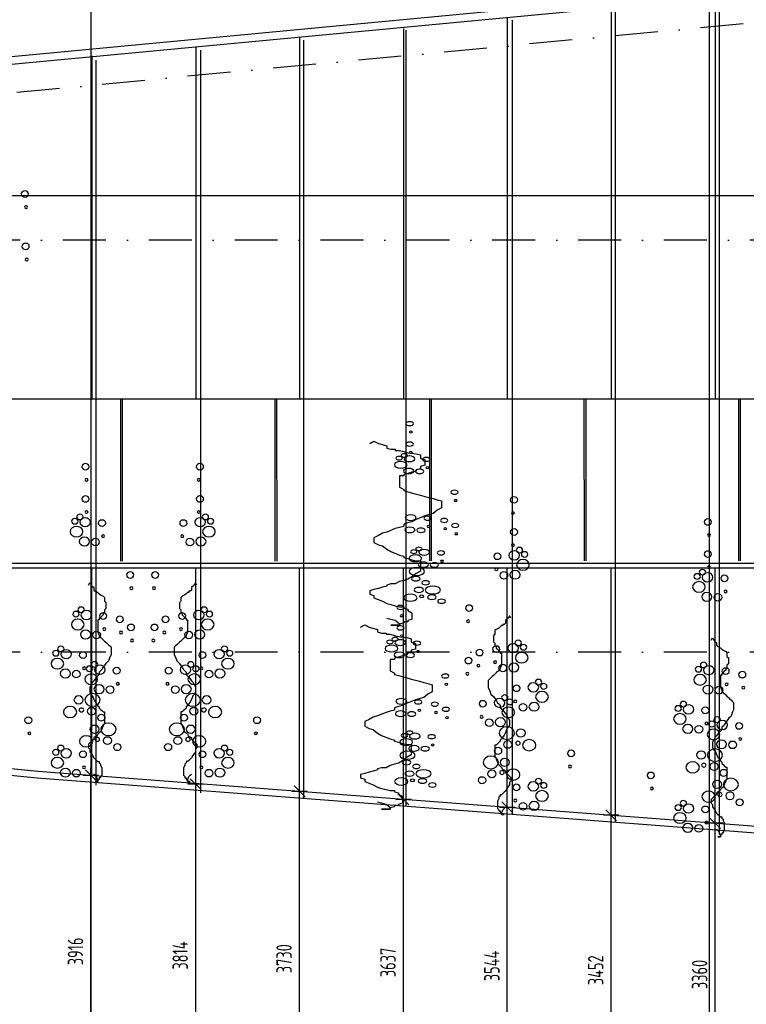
# Model space of a CAD drawing. Extents: x 39126 to 165842, y 74119 to 102739.
# Tile 15 of 22: x 113892 to 122356, y 80836 to 92301. Entities that reach past the tile are written whole.
import ezdxf
from ezdxf.enums import TextEntityAlignment as Align

# ---------------------------------------------------------------- set-up
doc = ezdxf.new("R2010")
doc.units = 0
doc.header["$LTSCALE"] = 1000
doc.header["$MEASUREMENT"] = 0
doc.linetypes.add('DASHDOT', pattern=[1, 0.5, -0.25, 0, -0.25])
for name, color, linetype in [('B02', 7, 'CONTINUOUS'), ('B03', 7, 'CONTINUOUS'), ('B07', 7, 'CONTINUOUS')]:
    doc.layers.add(name, color=color, linetype=linetype)
doc.styles.add('TXT', font='isocp.shx')

# ---------------------------------------------------------------- blocks, each defined once
blk = doc.blocks.new('B__DIM')
at = {"layer": 'B07', "color": 1, "linetype": 'Continuous'}
for p, q in [((-500, 0), (500, 0)), ((-353.56, -353.56), (353.56, 353.56)), ((0, -500), (0, 500))]:
    blk.add_line(p, q, dxfattribs=at)

msp = doc.modelspace()

# ---------------------------------------------------------------- linework, layer by layer
at = {"layer": 'B02', "color": 8, "linetype": 'Continuous'}
for p, q in [((114722, 98514), (114722, 74119)), ((121922, 98514), (121922, 74119))]:
    msp.add_line(p, q, dxfattribs=at)
at = {"layer": 'B02', "color": 8, "linetype": 'DASHDOT'}
for p, q in [((162147, 96014), (51613, 85576)), ((160901, 89735), (55136, 89735)), ((160901, 84935), (51422, 84935))]:
    msp.add_line(p, q, dxfattribs=at)
at = {"layer": 'B03', "color": 8, "linetype": 'Continuous'}
for p, q in [((129337, 93338), (50525, 85895)), ((129337, 93247), (51034, 85853)), ((121992, 92548), (121992, 87885)), ((122042, 82818), (122042, 92528)), ((120782, 92437), (120782, 87885)), ((120832, 82952), (120832, 92412)), ((119572, 92318), (119572, 87885)), ((118362, 92200), (118362, 87885)), ((119631, 83042), (119631, 92296)), ((117152, 92089), (117152, 87885)), ((118395, 83147), (118395, 92180)), ((115942, 91978), (115942, 87885)), ((117202, 83237), (117202, 92064)), ((114732, 91881), (114732, 87885)), ((116004, 83297), (116004, 91947)), ((114784, 83386), (114784, 91831)), ((97719, 90255), (129222, 90255)), ((115065, 87888), (115066, 85996)), ((115085, 87888), (115086, 85996)), ((116865, 87889), (116866, 85997)), ((116885, 87889), (116886, 85997)), ((118665, 87890), (118666, 85998)), ((118685, 87890), (118686, 85998)), ((120465, 87891), (120466, 85999)), ((120485, 87891), (120486, 85999)), ((122265, 87891), (122266, 86000)), ((122285, 87891), (122286, 86000)), ((151227, 85915), (100812, 85915)), ((114732, 83512), (114732, 85905)), ((115942, 83415), (115942, 85905)), ((117152, 83317), (117152, 85905)), ((118362, 83224), (118362, 85905)), ((119572, 83127), (119572, 85905)), ((120782, 83020), (120782, 85905)), ((121992, 82935), (121992, 85905))]:
    msp.add_line(p, q, dxfattribs=at)
for points in [[(100812, 85968), (100812, 87885), (129222, 87885)], [(117971, 87367), (118019, 87394), (118070, 87367), (118168, 87340), (118168, 87313), (118216, 87299), (118267, 87299), (118267, 87286), (118315, 87286), (118365, 87272), (118413, 87259), (118512, 87246), (118559, 87233), (118559, 87219), (118559, 87192), (118610, 87179), (118610, 87165), (118610, 87152), (118610, 87138), (118610, 87125), (118610, 87112), (118559, 87098), (118559, 87085), (118559, 87072), (118512, 87059), (118512, 87045), (118461, 87032), (118413, 87018), (118365, 87005), (118365, 86991), (118315, 86991), (118315, 86978), (118315, 86964), (118315, 86951), (118315, 86937), (118315, 86911), (118315, 86898), (118315, 86871), (118315, 86857), (118365, 86830), (118365, 86817), (118413, 86803), (118512, 86777), (118559, 86763), (118610, 86750), (118658, 86737), (118709, 86724), (118756, 86710), (118804, 86697), (118804, 86670), (118804, 86643), (118804, 86616), (118756, 86589), (118709, 86549), (118610, 86522), (118512, 86482), (118461, 86455), (118413, 86442), (118365, 86428), (118365, 86415), (118365, 86401), (118315, 86388), (118267, 86375), (118168, 86335), (118118, 86321), (118070, 86294), (118019, 86267), (118019, 86240), (118019, 86227), (118019, 86214), (118070, 86187), (118118, 86174), (118168, 86134), (118216, 86107), (118315, 86066), (118365, 86053), (118365, 86040), (118413, 86027), (118461, 86013), (118512, 86000), (118559, 86000), (118559, 85973), (118559, 85946), (118559, 85932), (118559, 85905), (118559, 85879), (118512, 85852), (118461, 85812), (118413, 85785), (118365, 85772), (118315, 85758), (118267, 85731), (118216, 85731), (118168, 85718), (118168, 85705), (118118, 85692), (118070, 85678), (118019, 85665), (117971, 85651), (117971, 85638), (117971, 85624)], [(151227, 80085), (151227, 85968), (100810, 85968)], [(114695, 85718), (114710, 85747), (114726, 85718), (114757, 85689), (114757, 85660), (114772, 85645), (114788, 85645), (114788, 85631), (114803, 85631), (114819, 85616), (114834, 85602), (114865, 85587), (114880, 85573), (114880, 85558), (114880, 85529), (114896, 85515), (114896, 85500), (114896, 85486), (114896, 85471), (114896, 85457), (114896, 85443), (114880, 85428), (114880, 85414), (114880, 85399), (114865, 85385), (114865, 85370), (114849, 85356), (114834, 85341), (114819, 85327), (114819, 85312), (114803, 85312), (114803, 85298), (114803, 85283), (114803, 85269), (114803, 85254), (114803, 85225), (114803, 85211), (114803, 85182), (114803, 85167), (114819, 85138), (114819, 85124), (114834, 85109), (114865, 85081), (114880, 85066), (114896, 85052), (114911, 85037), (114927, 85023), (114942, 85008), (114957, 84994), (114957, 84965), (114957, 84936), (114957, 84907), (114942, 84878), (114927, 84834), (114896, 84805), (114865, 84762), (114849, 84733), (114834, 84719), (114819, 84704), (114819, 84690), (114819, 84675), (114803, 84661), (114788, 84646), (114757, 84603), (114741, 84588), (114726, 84559), (114710, 84530), (114710, 84501), (114710, 84487), (114710, 84472), (114726, 84443), (114741, 84429), (114757, 84386), (114772, 84357), (114803, 84313), (114819, 84299), (114819, 84284), (114834, 84270), (114849, 84255), (114865, 84241), (114880, 84241), (114880, 84212), (114880, 84183), (114880, 84168), (114880, 84139), (114880, 84110), (114865, 84081), (114849, 84038), (114834, 84009), (114819, 83995), (114803, 83980), (114788, 83951), (114772, 83951), (114757, 83937), (114757, 83922), (114741, 83908), (114726, 83893), (114710, 83879), (114695, 83864), (114695, 83850), (114695, 83835)], [(115954, 85718), (115939, 85747), (115923, 85718), (115892, 85689), (115892, 85660), (115877, 85645), (115861, 85645), (115861, 85631), (115846, 85631), (115830, 85616), (115815, 85602), (115784, 85587), (115769, 85573), (115769, 85558), (115769, 85529), (115753, 85515), (115753, 85500), (115753, 85486), (115753, 85471), (115753, 85457), (115753, 85443), (115769, 85428), (115769, 85414), (115769, 85399), (115784, 85385), (115784, 85370), (115800, 85356), (115815, 85341), (115830, 85327), (115830, 85312), (115846, 85312), (115846, 85298), (115846, 85283), (115846, 85269), (115846, 85254), (115846, 85225), (115846, 85211), (115846, 85182), (115846, 85167), (115830, 85138), (115830, 85124), (115815, 85109), (115784, 85081), (115769, 85066), (115753, 85052), (115738, 85037), (115722, 85023), (115707, 85008), (115692, 84994), (115692, 84965), (115692, 84936), (115692, 84907), (115707, 84878), (115722, 84834), (115753, 84805), (115784, 84762), (115800, 84733), (115815, 84719), (115830, 84704), (115830, 84690), (115830, 84675), (115846, 84661), (115861, 84646), (115892, 84603), (115908, 84588), (115923, 84559), (115939, 84530), (115939, 84501), (115939, 84487), (115939, 84472), (115923, 84443), (115908, 84429), (115892, 84386), (115877, 84357), (115846, 84313), (115830, 84299), (115830, 84284), (115815, 84270), (115800, 84255), (115784, 84241), (115769, 84241), (115769, 84212), (115769, 84183), (115769, 84168), (115769, 84139), (115769, 84110), (115784, 84081), (115800, 84038), (115815, 84009), (115830, 83995), (115846, 83980), (115861, 83951), (115877, 83951), (115892, 83937), (115892, 83922), (115908, 83908), (115923, 83893), (115939, 83879), (115954, 83864), (115954, 83850), (115954, 83835)], [(117971, 85624), (117971, 85611), (118019, 85597), (118019, 85570), (118118, 85531), (118168, 85504), (118216, 85490), (118267, 85477), (118315, 85464), (118365, 85464), (118365, 85450), (118413, 85437), (118413, 85423), (118461, 85396), (118461, 85369), (118461, 85357), (118461, 85343), (118461, 85316), (118413, 85303), (118413, 85289), (118365, 85289), (118365, 85276), (118315, 85262), (118315, 85249), (118267, 85249), (118216, 85249), (118267, 85249), (118315, 85249), (118315, 85262), (118315, 85249), (118315, 85262), (118267, 85303), (118216, 85316), (118168, 85330)], [(119612, 85332), (119597, 85361), (119581, 85332), (119550, 85303), (119550, 85274), (119535, 85259), (119519, 85259), (119519, 85245), (119504, 85245), (119488, 85230), (119473, 85216), (119442, 85201), (119427, 85187), (119427, 85172), (119427, 85143), (119411, 85129), (119411, 85114), (119411, 85100), (119411, 85085), (119411, 85071), (119411, 85057), (119427, 85042), (119427, 85028), (119427, 85013), (119442, 84999), (119442, 84984), (119458, 84970), (119473, 84955), (119488, 84941), (119488, 84926), (119504, 84926), (119504, 84912), (119504, 84897), (119504, 84883), (119504, 84868), (119504, 84839), (119504, 84825), (119504, 84796), (119504, 84781), (119488, 84752), (119488, 84738), (119473, 84723), (119442, 84695), (119427, 84680), (119411, 84666), (119396, 84651), (119380, 84637), (119365, 84622), (119350, 84608), (119350, 84579), (119350, 84550), (119350, 84521), (119365, 84492), (119380, 84448), (119411, 84419), (119442, 84376), (119458, 84347), (119473, 84333), (119488, 84318), (119488, 84304), (119488, 84289), (119504, 84275), (119519, 84260), (119550, 84217), (119566, 84202), (119581, 84173), (119597, 84144), (119597, 84115), (119597, 84101), (119597, 84086), (119581, 84057), (119566, 84043), (119550, 84000), (119535, 83971), (119504, 83927), (119488, 83913), (119488, 83898), (119473, 83884), (119458, 83869), (119442, 83855), (119427, 83855), (119427, 83826), (119427, 83797), (119427, 83782), (119427, 83753), (119427, 83724), (119442, 83695), (119458, 83652), (119473, 83623), (119488, 83609), (119504, 83594), (119519, 83565), (119535, 83565), (119550, 83551), (119550, 83536), (119566, 83522), (119581, 83507), (119597, 83493), (119612, 83478), (119612, 83464), (119612, 83449)], [(117863, 85227), (117911, 85254), (117962, 85227), (118060, 85200), (118060, 85173), (118108, 85159), (118159, 85159), (118159, 85146), (118207, 85146), (118257, 85132), (118305, 85119), (118404, 85106), (118451, 85093), (118451, 85079), (118451, 85052), (118502, 85039), (118502, 85025), (118502, 85012), (118502, 84998), (118502, 84985), (118502, 84972), (118451, 84958), (118451, 84945), (118451, 84932), (118404, 84919), (118404, 84905), (118353, 84892), (118305, 84878), (118257, 84865), (118257, 84851), (118207, 84851), (118207, 84838), (118207, 84824), (118207, 84811), (118207, 84797), (118207, 84771), (118207, 84758), (118207, 84731), (118207, 84717), (118257, 84690), (118257, 84677), (118305, 84663), (118404, 84637), (118451, 84623), (118502, 84610), (118550, 84597), (118601, 84584), (118648, 84570), (118696, 84557), (118696, 84530), (118696, 84503), (118696, 84476), (118648, 84449), (118601, 84409), (118502, 84382), (118404, 84342), (118353, 84315), (118305, 84302), (118257, 84288), (118257, 84275), (118257, 84261), (118207, 84248), (118159, 84235), (118060, 84195), (118010, 84181), (117962, 84154), (117911, 84127), (117911, 84100), (117911, 84087), (117911, 84074), (117962, 84047), (118010, 84034), (118060, 83994), (118108, 83967), (118207, 83926), (118257, 83913), (118257, 83900), (118305, 83887), (118353, 83873), (118404, 83860), (118451, 83860), (118451, 83833), (118451, 83806), (118451, 83792), (118451, 83765), (118451, 83739), (118404, 83712), (118353, 83672), (118305, 83645), (118257, 83632), (118207, 83618), (118159, 83591), (118108, 83591), (118060, 83578), (118060, 83565), (118010, 83552), (117962, 83538), (117911, 83525), (117863, 83511), (117863, 83498), (117863, 83484)], [(121946, 85075), (121961, 85104), (121977, 85075), (122008, 85046), (122008, 85017), (122023, 85002), (122039, 85002), (122039, 84988), (122054, 84988), (122070, 84973), (122085, 84959), (122116, 84944), (122131, 84930), (122131, 84915), (122131, 84886), (122147, 84872), (122147, 84857), (122147, 84843), (122147, 84828), (122147, 84814), (122147, 84800), (122131, 84785), (122131, 84771), (122131, 84756), (122116, 84742), (122116, 84727), (122100, 84713), (122085, 84698), (122070, 84684), (122070, 84669), (122054, 84669), (122054, 84655), (122054, 84640), (122054, 84626), (122054, 84611), (122054, 84582), (122054, 84568), (122054, 84539), (122054, 84524), (122070, 84495), (122070, 84481), (122085, 84466), (122116, 84438), (122131, 84423), (122147, 84409), (122162, 84394), (122178, 84380), (122193, 84365), (122208, 84351), (122208, 84322), (122208, 84293), (122208, 84264), (122193, 84235), (122178, 84191), (122147, 84162), (122116, 84119), (122100, 84090), (122085, 84076), (122070, 84061), (122070, 84047), (122070, 84032), (122054, 84018), (122039, 84003), (122008, 83960), (121992, 83945), (121977, 83916), (121961, 83887), (121961, 83858), (121961, 83844), (121961, 83829), (121977, 83800), (121992, 83786), (122008, 83743), (122023, 83714), (122054, 83670), (122070, 83656), (122070, 83641), (122085, 83627), (122100, 83612), (122116, 83598), (122131, 83598), (122131, 83569), (122131, 83540), (122131, 83525), (122131, 83496), (122131, 83467), (122116, 83438), (122100, 83395), (122085, 83366), (122070, 83352), (122054, 83337), (122039, 83308), (122023, 83308), (122008, 83294), (122008, 83279), (121992, 83265), (121977, 83250), (121961, 83236), (121946, 83221), (121946, 83207), (121946, 83192)], [(138192, 81459), (134388, 81857), (125464, 82679), (114104, 83547), (103550, 84602), (100072, 85015), (97441, 85015), (88256, 84624), (78439, 85007)], [(138122, 81385), (134380, 81778), (125457, 82599), (114097, 83468), (103541, 84522), (100067, 84935), (97443, 84935), (88256, 84543), (78436, 84927)], [(114695, 83835), (114695, 83821), (114710, 83806), (114710, 83777), (114741, 83734), (114757, 83705), (114772, 83690), (114788, 83676), (114803, 83662), (114819, 83662), (114819, 83647), (114834, 83633), (114834, 83618), (114849, 83589), (114849, 83560), (114849, 83546), (114849, 83531), (114849, 83502), (114834, 83488), (114834, 83473), (114819, 83473), (114819, 83459), (114803, 83444), (114803, 83430), (114788, 83430), (114772, 83430), (114788, 83430), (114803, 83430), (114803, 83444), (114803, 83430), (114803, 83444), (114788, 83488), (114772, 83502), (114757, 83517)], [(115954, 83835), (115954, 83821), (115939, 83806), (115939, 83777), (115908, 83734), (115892, 83705), (115877, 83690), (115861, 83676), (115846, 83662), (115830, 83662), (115830, 83647), (115815, 83633), (115815, 83618), (115800, 83589), (115800, 83560), (115800, 83546), (115800, 83531), (115800, 83502), (115815, 83488), (115815, 83473), (115830, 83473), (115830, 83459), (115846, 83444), (115846, 83430), (115861, 83430), (115877, 83430), (115861, 83430), (115846, 83430), (115846, 83444), (115846, 83430), (115846, 83444), (115861, 83488), (115877, 83502), (115892, 83517)], [(117863, 83484), (117863, 83471), (117911, 83457), (117911, 83430), (118010, 83391), (118060, 83364), (118108, 83350), (118159, 83337), (118207, 83324), (118257, 83324), (118257, 83310), (118305, 83297), (118305, 83283), (118353, 83256), (118353, 83229), (118353, 83217), (118353, 83203), (118353, 83176), (118305, 83163), (118305, 83149), (118257, 83149), (118257, 83136), (118207, 83122), (118207, 83109), (118159, 83109), (118108, 83109), (118159, 83109), (118207, 83109), (118207, 83122), (118207, 83109), (118207, 83122), (118159, 83163), (118108, 83176), (118060, 83190)], [(119612, 83449), (119612, 83435), (119597, 83420), (119597, 83391), (119566, 83348), (119550, 83319), (119535, 83304), (119519, 83290), (119504, 83276), (119488, 83276), (119488, 83261), (119473, 83247), (119473, 83232), (119458, 83203), (119458, 83174), (119458, 83160), (119458, 83145), (119458, 83116), (119473, 83102), (119473, 83087), (119488, 83087), (119488, 83073), (119504, 83058), (119504, 83044), (119519, 83044), (119535, 83044), (119519, 83044), (119504, 83044), (119504, 83058), (119504, 83044), (119504, 83058), (119519, 83102), (119535, 83116), (119550, 83131)], [(121946, 83192), (121946, 83178), (121961, 83163), (121961, 83134), (121992, 83091), (122008, 83062), (122023, 83047), (122039, 83033), (122054, 83019), (122070, 83019), (122070, 83004), (122085, 82990), (122085, 82975), (122100, 82946), (122100, 82917), (122100, 82903), (122100, 82888), (122100, 82859), (122085, 82845), (122085, 82830), (122070, 82830), (122070, 82816), (122054, 82801), (122054, 82787), (122039, 82787), (122023, 82787), (122039, 82787), (122054, 82787), (122054, 82801), (122054, 82787), (122054, 82801), (122039, 82845), (122023, 82859), (122008, 82874)]]:
    msp.add_lwpolyline(points, dxfattribs=at)
for centre, major_axis, ratio in [((113953, 90272), (43.1, 0), 0.828947), ((113966, 90119), (17.8, 0), 0.828947), ((113961, 89661), (43.1, 0), 0.828947), ((113974, 89508), (17.8, 0), 0.828947), ((118435, 87597), (43.1, 0), 0.525197), ((118448, 87500), (17.8, 0), 0.525197), ((118435, 87359), (43.1, 0), 0.525197), ((118448, 87263), (17.8, 0), 0.525197), ((118331, 87118), (74.1, 0), 0.525197), ((118311, 87195), (37.9, 0), 0.525197), ((118372, 87227), (37.7, 0), 0.525197), ((118432, 87188), (62.8, 0), 0.525197), ((118628, 87181), (43.1, 0), 0.525197), ((114658, 87096), (43.1, 0), 0.828947), ((115992, 87096), (-43.1, 0), 0.828947), ((118423, 87045), (60, 0), 0.525197), ((118552, 87041), (48.8, 0), 0.525197), ((118641, 87084), (17.8, 0), 0.525197), ((114671, 86943), (17.8, 0), 0.828947), ((115978, 86943), (-17.8, 0), 0.828947), ((118957, 86798), (43.1, 0), 0.525197), ((114658, 86721), (43.1, 0), 0.828947), ((115992, 86721), (-43.1, 0), 0.828947), ((118970, 86702), (17.8, 0), 0.525197), ((119650, 86710), (-43.1, 0), 0.828947), ((114671, 86568), (17.8, 0), 0.828947), ((115978, 86568), (-17.8, 0), 0.828947), ((119637, 86557), (-17.8, 0), 0.828947), ((114534, 86461), (37.9, 0), 0.828947), ((114594, 86511), (37.7, 0), 0.828947), ((114655, 86450), (62.8, 0), 0.828947), ((114851, 86439), (43.1, 0), 0.828947), ((115799, 86439), (-43.1, 0), 0.828947), ((115994, 86450), (-62.8, 0), 0.828947), ((116055, 86511), (-37.7, 0), 0.828947), ((116116, 86461), (-37.9, 0), 0.828947), ((118446, 86503), (62.8, 0), 0.525197), ((118642, 86496), (43.1, 0), 0.525197), ((118836, 86470), (43.1, 0), 0.525197), ((121908, 86453), (43.1, 0), 0.828947), ((114554, 86339), (74.1, 0), 0.828947), ((116096, 86339), (-74.1, 0), 0.828947), ((118437, 86360), (60, 0), 0.525197), ((118566, 86356), (48.8, 0), 0.525197), ((118655, 86399), (17.8, 0), 0.525197), ((118849, 86374), (17.8, 0), 0.525197), ((118965, 86411), (43.1, 0), 0.525197), ((119650, 86335), (-43.1, 0), 0.828947), ((114646, 86224), (60, 0), 0.828947), ((114774, 86218), (48.8, 0), 0.828947), ((114864, 86286), (17.8, 0), 0.828947), ((115785, 86286), (-17.8, 0), 0.828947), ((115875, 86218), (-48.8, 0), 0.828947), ((116003, 86224), (-60, 0), 0.828947), ((118978, 86314), (17.8, 0), 0.525197), ((121921, 86300), (17.8, 0), 0.828947), ((118482, 86106), (37.9, 0), 0.525197), ((118543, 86138), (37.7, 0), 0.525197), ((118603, 86099), (62.8, 0), 0.525197), ((118799, 86092), (43.1, 0), 0.525197), ((119653, 86064), (-62.8, 0), 0.828947), ((119637, 86182), (-17.8, 0), 0.828947), ((119713, 86125), (-37.7, 0), 0.828947), ((119774, 86075), (-37.9, 0), 0.828947), ((121908, 86078), (43.1, 0), 0.828947), ((118502, 86029), (74.1, 0), 0.525197), ((118812, 85996), (17.8, 0), 0.525197), ((119457, 86053), (-43.1, 0), 0.828947), ((119754, 85953), (-74.1, 0), 0.828947), ((118518, 85876), (88.3, 0), 0.525197), ((118594, 85956), (60, 0), 0.525197), ((118723, 85952), (48.8, 0), 0.525197), ((119444, 85900), (-17.8, 0), 0.828947), ((119662, 85838), (-60, 0), 0.828947), ((121845, 85868), (37.7, 0), 0.828947), ((121921, 85925), (17.8, 0), 0.828947), ((115180, 85835), (43.1, 0), 0.828947), ((115470, 85835), (-43.1, 0), 0.828947), ((118507, 85792), (50.4, 0), 0.525197), ((118620, 85745), (45.1, 0), 0.525197), ((119533, 85832), (-48.8, 0), 0.828947), ((121784, 85818), (37.9, 0), 0.828947), ((121905, 85807), (62.8, 0), 0.828947), ((122101, 85796), (43.1, 0), 0.828947), ((115193, 85682), (17.8, 0), 0.828947), ((115456, 85682), (-17.8, 0), 0.828947), ((118542, 85661), (54.4, 0), 0.525197), ((118704, 85660), (88.3, 0), 0.525197), ((121804, 85696), (74.1, 0), 0.828947), ((122114, 85643), (17.8, 0), 0.828947), ((118444, 85570), (77.9, 0), 0.525197), ((118575, 85585), (26.5, 0), 0.525197), ((118693, 85576), (50.4, 0), 0.525197), ((118806, 85529), (45.1, 0), 0.525197), ((121896, 85581), (60, 0), 0.828947), ((122025, 85575), (48.8, 0), 0.828947), ((114608, 85430), (37.7, 0), 0.828947), ((114669, 85369), (62.8, 0), 0.828947), ((115980, 85369), (-62.8, 0), 0.828947), ((116041, 85430), (-37.7, 0), 0.828947), ((118327, 85457), (43.1, 0), 0.525197), ((119128, 85449), (-43.1, 0), 0.828947), ((114568, 85258), (74.1, 0), 0.828947), ((114548, 85380), (37.9, 0), 0.828947), ((114865, 85358), (43.1, 0), 0.828947), ((115059, 85318), (43.1, 0), 0.828947), ((115591, 85318), (-43.1, 0), 0.828947), ((115785, 85358), (-43.1, 0), 0.828947), ((116082, 85258), (-74.1, 0), 0.828947), ((116102, 85380), (-37.9, 0), 0.828947), ((118340, 85360), (17.8, 0), 0.525197), ((119115, 85296), (-17.8, 0), 0.828947), ((114660, 85143), (60, 0), 0.828947), ((114878, 85205), (17.8, 0), 0.828947), ((115188, 85224), (43.1, 0), 0.828947), ((115462, 85224), (-43.1, 0), 0.828947), ((115771, 85205), (-17.8, 0), 0.828947), ((115989, 85143), (-60, 0), 0.828947), ((118327, 85219), (43.1, 0), 0.525197), ((114788, 85137), (48.8, 0), 0.828947), ((115072, 85165), (17.8, 0), 0.828947), ((115201, 85071), (17.8, 0), 0.828947), ((115448, 85071), (-17.8, 0), 0.828947), ((115577, 85165), (-17.8, 0), 0.828947), ((115861, 85137), (-48.8, 0), 0.828947), ((118203, 85055), (37.9, 0), 0.525197), ((118264, 85087), (37.7, 0), 0.525197), ((118324, 85048), (62.8, 0), 0.525197), ((118340, 85123), (17.8, 0), 0.525197), ((119699, 85044), (-37.7, 0), 0.828947), ((114372, 84974), (37.7, 0), 0.828947), ((114433, 84913), (62.8, 0), 0.828947), ((116216, 84913), (-62.8, 0), 0.828947), ((116277, 84974), (-37.7, 0), 0.828947), ((118223, 84978), (74.1, 0), 0.525197), ((118520, 85041), (43.1, 0), 0.525197), ((119249, 84932), (-43.1, 0), 0.828947), ((119443, 84972), (-43.1, 0), 0.828947), ((119639, 84983), (-62.8, 0), 0.828947), ((119760, 84994), (-37.9, 0), 0.828947), ((114332, 84802), (74.1, 0), 0.828947), ((114312, 84924), (37.9, 0), 0.828947), ((114629, 84902), (43.1, 0), 0.828947), ((116021, 84902), (-43.1, 0), 0.828947), ((116318, 84802), (-74.1, 0), 0.828947), ((116338, 84924), (-37.9, 0), 0.828947), ((118315, 84905), (60, 0), 0.525197), ((118444, 84901), (48.8, 0), 0.525197), ((118533, 84944), (17.8, 0), 0.525197), ((119120, 84838), (-43.1, 0), 0.828947), ((119740, 84872), (-74.1, 0), 0.828947), ((114424, 84687), (60, 0), 0.828947), ((114642, 84749), (17.8, 0), 0.828947), ((114705, 84743), (37.9, 0), 0.828947), ((114765, 84793), (37.7, 0), 0.828947), ((114826, 84732), (62.8, 0), 0.828947), ((115022, 84721), (43.1, 0), 0.828947), ((115628, 84721), (-43.1, 0), 0.828947), ((115823, 84732), (-62.8, 0), 0.828947), ((115884, 84793), (-37.7, 0), 0.828947), ((115945, 84743), (-37.9, 0), 0.828947), ((116007, 84749), (-17.8, 0), 0.828947), ((116225, 84687), (-60, 0), 0.828947), ((119236, 84779), (-17.8, 0), 0.828947), ((119430, 84819), (-17.8, 0), 0.828947), ((119519, 84751), (-48.8, 0), 0.828947), ((119648, 84757), (-60, 0), 0.828947), ((121798, 84737), (37.9, 0), 0.828947), ((121859, 84787), (37.7, 0), 0.828947), ((121919, 84726), (62.8, 0), 0.828947), ((122115, 84715), (43.1, 0), 0.828947), ((114552, 84681), (48.8, 0), 0.828947), ((114725, 84621), (74.1, 0), 0.828947), ((115925, 84621), (-74.1, 0), 0.828947), ((116097, 84681), (-48.8, 0), 0.828947), ((118849, 84658), (43.1, 0), 0.525197), ((119107, 84685), (-17.8, 0), 0.828947), ((119935, 84588), (-37.7, 0), 0.828947), ((121818, 84615), (74.1, 0), 0.828947), ((122309, 84675), (43.1, 0), 0.828947), ((114817, 84506), (60, 0), 0.828947), ((114945, 84500), (48.8, 0), 0.828947), ((115035, 84568), (17.8, 0), 0.828947), ((115614, 84568), (-17.8, 0), 0.828947), ((115704, 84500), (-48.8, 0), 0.828947), ((115832, 84506), (-60, 0), 0.828947), ((118862, 84562), (17.8, 0), 0.525197), ((119679, 84516), (-43.1, 0), 0.828947), ((119875, 84527), (-62.8, 0), 0.828947), ((119996, 84538), (-37.9, 0), 0.828947), ((121910, 84500), (60, 0), 0.828947), ((122039, 84494), (48.8, 0), 0.828947), ((122128, 84562), (17.8, 0), 0.828947), ((122322, 84522), (17.8, 0), 0.828947), ((114579, 84381), (54.4, 0), 0.828947), ((114741, 84380), (88.3, 0), 0.828947), ((115909, 84380), (-88.3, 0), 0.828947), ((116070, 84381), (-54.4, 0), 0.828947), ((118338, 84363), (62.8, 0), 0.525197), ((119482, 84346), (-62.8, 0), 0.828947), ((119542, 84407), (-37.7, 0), 0.828947), ((119603, 84357), (-37.9, 0), 0.828947), ((119976, 84416), (-74.1, 0), 0.828947), ((114480, 84239), (77.9, 0), 0.828947), ((114611, 84263), (26.5, 0), 0.828947), ((114730, 84248), (50.4, 0), 0.828947), ((115920, 84248), (-50.4, 0), 0.828947), ((116038, 84263), (-26.5, 0), 0.828947), ((116169, 84239), (-77.9, 0), 0.828947), ((118534, 84356), (43.1, 0), 0.525197), ((118728, 84330), (43.1, 0), 0.525197), ((118857, 84271), (43.1, 0), 0.525197), ((119286, 84335), (-43.1, 0), 0.828947), ((119583, 84235), (-74.1, 0), 0.828947), ((119666, 84363), (-17.8, 0), 0.828947), ((119755, 84295), (-48.8, 0), 0.828947), ((119884, 84301), (-60, 0), 0.828947), ((121562, 84281), (37.9, 0), 0.828947), ((121623, 84331), (37.7, 0), 0.828947), ((121683, 84270), (62.8, 0), 0.828947), ((121879, 84259), (43.1, 0), 0.828947), ((113993, 84144), (43.1, 0), 0.828947), ((114843, 84173), (45.1, 0), 0.828947), ((115807, 84173), (-45.1, 0), 0.828947), ((116657, 84144), (-43.1, 0), 0.828947), ((118329, 84220), (60, 0), 0.525197), ((118458, 84216), (48.8, 0), 0.525197), ((118547, 84259), (17.8, 0), 0.525197), ((118741, 84234), (17.8, 0), 0.525197), ((118870, 84174), (17.8, 0), 0.525197), ((119273, 84182), (-17.8, 0), 0.828947), ((119491, 84120), (-60, 0), 0.828947), ((121582, 84159), (74.1, 0), 0.828947), ((122016, 84150), (37.7, 0), 0.828947), ((114765, 84039), (54.4, 0), 0.828947), ((114927, 84038), (88.3, 0), 0.828947), ((115723, 84038), (-88.3, 0), 0.828947), ((115884, 84039), (-54.4, 0), 0.828947), ((119362, 84114), (-48.8, 0), 0.828947), ((119567, 83994), (-88.3, 0), 0.828947), ((121674, 84044), (60, 0), 0.828947), ((121803, 84038), (48.8, 0), 0.828947), ((121892, 84106), (17.8, 0), 0.828947), ((121955, 84100), (37.9, 0), 0.828947), ((122076, 84089), (62.8, 0), 0.828947), ((122272, 84078), (43.1, 0), 0.828947), ((114006, 83991), (17.8, 0), 0.828947), ((114666, 83897), (77.9, 0), 0.828947), ((114797, 83921), (26.5, 0), 0.828947), ((114916, 83906), (50.4, 0), 0.828947), ((115734, 83906), (-50.4, 0), 0.828947), ((115852, 83921), (-26.5, 0), 0.828947), ((115983, 83897), (-77.9, 0), 0.828947), ((116643, 83991), (-17.8, 0), 0.828947), ((118394, 83889), (74.1, 0), 0.525197), ((118374, 83966), (37.9, 0), 0.525197), ((118435, 83998), (37.7, 0), 0.525197), ((118495, 83959), (62.8, 0), 0.525197), ((118691, 83952), (43.1, 0), 0.525197), ((119729, 83995), (-54.4, 0), 0.828947), ((121975, 83978), (74.1, 0), 0.828947), ((122285, 83925), (17.8, 0), 0.828947), ((114372, 83820), (37.7, 0), 0.828947), ((115029, 83831), (45.1, 0), 0.828947), ((115621, 83831), (-45.1, 0), 0.828947), ((116277, 83820), (-37.7, 0), 0.828947), ((118486, 83816), (60, 0), 0.525197), ((118615, 83812), (48.8, 0), 0.525197), ((118704, 83856), (17.8, 0), 0.525197), ((119465, 83787), (-45.1, 0), 0.828947), ((119578, 83862), (-50.4, 0), 0.828947), ((119696, 83877), (-26.5, 0), 0.828947), ((119827, 83853), (-77.9, 0), 0.828947), ((122067, 83863), (60, 0), 0.828947), ((122196, 83857), (48.8, 0), 0.828947), ((114332, 83648), (74.1, 0), 0.828947), ((114312, 83770), (37.9, 0), 0.828947), ((114433, 83759), (62.8, 0), 0.828947), ((114629, 83748), (43.1, 0), 0.828947), ((116021, 83748), (-43.1, 0), 0.828947), ((116216, 83759), (-62.8, 0), 0.828947), ((116318, 83648), (-74.1, 0), 0.828947), ((116338, 83770), (-37.9, 0), 0.828947), ((118410, 83736), (88.3, 0), 0.525197), ((119381, 83652), (-88.3, 0), 0.828947), ((119543, 83653), (-54.4, 0), 0.828947), ((120315, 83758), (-43.1, 0), 0.828947), ((121829, 83738), (54.4, 0), 0.828947), ((121991, 83737), (88.3, 0), 0.828947), ((114642, 83595), (17.8, 0), 0.828947), ((116007, 83595), (-17.8, 0), 0.828947), ((118399, 83652), (50.4, 0), 0.525197), ((118512, 83605), (45.1, 0), 0.525197), ((120302, 83605), (-17.8, 0), 0.828947), ((121731, 83596), (77.9, 0), 0.828947), ((121862, 83620), (26.5, 0), 0.828947), ((121980, 83605), (50.4, 0), 0.828947), ((114424, 83533), (60, 0), 0.828947), ((114552, 83527), (48.8, 0), 0.828947), ((116097, 83527), (-48.8, 0), 0.828947), ((116225, 83533), (-60, 0), 0.828947), ((118336, 83430), (77.9, 0), 0.525197), ((118434, 83521), (54.4, 0), 0.525197), ((118596, 83520), (88.3, 0), 0.525197), ((119279, 83445), (-45.1, 0), 0.828947), ((119392, 83520), (-50.4, 0), 0.828947), ((119510, 83535), (-26.5, 0), 0.828947), ((119641, 83511), (-77.9, 0), 0.828947), ((121243, 83501), (43.1, 0), 0.828947), ((122093, 83530), (45.1, 0), 0.828947), ((122177, 83395), (88.3, 0), 0.828947), ((118467, 83445), (26.5, 0), 0.525197), ((118585, 83436), (50.4, 0), 0.525197), ((118698, 83389), (45.1, 0), 0.525197), ((119679, 83362), (-43.1, 0), 0.828947), ((119875, 83373), (-62.8, 0), 0.828947), ((119935, 83434), (-37.7, 0), 0.828947), ((119996, 83384), (-37.9, 0), 0.828947), ((121256, 83348), (17.8, 0), 0.828947), ((122015, 83396), (54.4, 0), 0.828947), ((119976, 83262), (-74.1, 0), 0.828947), ((121917, 83254), (77.9, 0), 0.828947), ((122048, 83278), (26.5, 0), 0.828947), ((122166, 83263), (50.4, 0), 0.828947), ((119666, 83209), (-17.8, 0), 0.828947), ((119755, 83141), (-48.8, 0), 0.828947), ((119884, 83147), (-60, 0), 0.828947), ((121562, 83127), (37.9, 0), 0.828947), ((121623, 83177), (37.7, 0), 0.828947), ((121683, 83116), (62.8, 0), 0.828947), ((121879, 83105), (43.1, 0), 0.828947), ((122279, 83188), (45.1, 0), 0.828947), ((121582, 83005), (74.1, 0), 0.828947), ((121674, 82890), (60, 0), 0.828947), ((121803, 82884), (48.8, 0), 0.828947), ((121892, 82952), (17.8, 0), 0.828947)]:
    msp.add_ellipse(centre, major_axis=major_axis, ratio=ratio, start_param=0, end_param=6.283175, dxfattribs=at)
at = {"layer": 'B07', "color": 1, "linetype": 'Continuous'}
for p, q in [((114722, 79585), (114722, 83501)), ((115942, 79585), (115942, 83399)), ((117152, 79585), (117152, 83315)), ((118362, 79585), (118362, 83222)), ((119572, 79585), (119572, 83129)), ((120782, 79585), (120782, 83037)), ((121992, 79585), (121992, 82945))]:
    msp.add_line(p, q, dxfattribs=at)

# ---------------------------------------------------------------- block references
at = {"layer": 'B07', "color": 1, "linetype": 'Continuous', "xscale": 0.18, "yscale": 0.18, "rotation": 90}
for p in [(114722, 83501), (115942, 83399), (117152, 83315), (118362, 83222), (119572, 83129), (120782, 83037), (121992, 82945)]:
    msp.add_blockref('B__DIM', p, dxfattribs=at)

# ---------------------------------------------------------------- texts
at = {"layer": 'B07', "color": 1, "linetype": 'Continuous', "style": 'TXT', "width": 0.75}
for s, p in [('3916', (114542, 81290)), ('3814', (115762, 81239)), ('3730', (116972, 81197)), ('3637', (118182, 81151)), ('3544', (119392, 81104)), ('3452', (120602, 81058)), ('3360', (121812, 81012))]:
    msp.add_text(s, height=180, rotation=90, dxfattribs=at).set_placement(p, align=Align.MIDDLE_LEFT)

doc.saveas('drawing.dxf')
